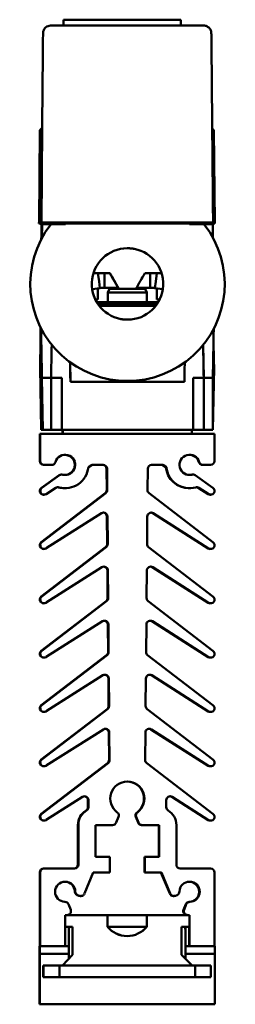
# Model space of a CAD drawing. Header units: millimetres. Extents: x 50 to 433, y -23 to 202.
# Tile 6 of 12: x 187 to 207, y 99 to 194. Entities that reach past the tile are written whole.
import ezdxf

# ---------------------------------------------------------------- set-up
doc = ezdxf.new("R2010")
doc.units = ezdxf.units.MM
doc.layers.add('Arêtes visibles(ISO)', color=7, linetype='Continuous', lineweight=50)

msp = doc.modelspace()

# ---------------------------------------------------------------- linework, layer by layer
at = {"layer": 'Arêtes visibles(ISO)'}
for p, q in [((190.818, 194.238), (190.814, 194.238)), ((190.814, 193.676), (190.814, 194.238)), ((202.143, 194.238), (190.818, 194.238)), ((190.818, 194.238), (190.818, 193.676)), ((202.143, 194.238), (202.143, 193.676)), ((188.77, 183.777), (188.543, 183.551)), ((188.547, 183.551), (188.774, 183.777)), ((188.774, 183.777), (188.694, 174.626)), ((188.77, 183.777), (188.774, 183.777)), ((205.34, 183.551), (205.173, 183.717)), ((188.465, 174.626), (188.543, 183.551)), ((188.469, 174.626), (188.547, 183.551)), ((188.543, 183.551), (188.547, 183.551)), ((205.418, 174.626), (205.34, 183.551)), ((188.469, 174.626), (188.464, 174.626)), ((188.464, 174.551), (188.464, 174.626)), ((188.464, 174.551), (188.469, 174.551)), ((188.694, 174.626), (188.469, 174.626)), ((188.469, 174.551), (188.469, 174.626)), ((188.469, 174.551), (188.694, 174.551)), ((188.753, 174.626), (188.694, 174.626)), ((188.694, 174.551), (188.694, 174.626)), ((188.753, 174.551), (188.694, 174.551)), ((188.764, 174.476), (188.714, 174.476)), ((189.456, 174.476), (188.764, 174.476)), ((189.561, 174.405), (189.345, 174.551)), ((189.645, 174.451), (189.496, 174.551)), ((189.624, 174.462), (189.594, 174.448)), ((189.664, 174.476), (189.664, 174.551)), ((203.755, 174.626), (190.255, 174.626)), ((203.755, 174.551), (190.255, 174.551)), ((204.344, 174.476), (204.344, 174.551)), ((204.511, 174.551), (204.363, 174.451)), ((204.407, 174.448), (204.383, 174.462)), ((204.645, 174.551), (204.437, 174.41)), ((205.214, 174.476), (204.534, 174.476)), ((205.419, 174.626), (205.253, 174.626)), ((205.253, 174.551), (205.253, 174.626)), ((205.419, 174.551), (205.253, 174.551)), ((205.419, 174.551), (205.419, 174.626)), ((193.845, 169.742), (193.706, 169.725)), ((194.253, 168.953), (194.155, 169.742)), ((195.303, 169.742), (194.26, 169.742)), ((194.785, 169.742), (194.785, 168.986)), ((195.302, 169.742), (196.168, 168.242)), ((199.721, 169.742), (198.678, 169.742)), ((199.193, 168.986), (199.193, 169.742)), ((199.823, 169.742), (199.725, 168.953)), ((200.296, 169.722), (200.133, 169.742)), ((194.334, 168.303), (194.253, 168.953)), ((194.785, 168.986), (194.785, 168.326)), ((199.193, 168.326), (199.193, 168.986)), ((199.725, 168.953), (199.644, 168.303)), ((194.334, 168.303), (193.586, 168.21)), ((194.127, 167.201), (194.146, 168.279)), ((196.12, 168.326), (194.785, 168.326)), ((195.273, 168.244), (195.11, 167.876)), ((195.11, 167.876), (198.86, 167.876)), ((195.11, 167.876), (195.11, 166.926)), ((195.273, 168.326), (195.273, 168.244)), ((195.273, 168.244), (196.167, 168.244)), ((196.168, 168.242), (196.169, 168.242)), ((196.169, 168.242), (197.812, 168.242)), ((197.812, 168.244), (198.698, 168.244)), ((199.193, 168.326), (197.86, 168.326)), ((198.698, 168.326), (198.698, 168.244)), ((198.698, 168.244), (198.86, 167.876)), ((198.86, 167.876), (198.86, 166.926)), ((199.637, 168.303), (200.415, 168.206)), ((200.415, 168.207), (199.644, 168.303)), ((199.817, 168.28), (199.836, 167.201)), ((199.817, 168.28), (199.836, 167.201)), ((193.894, 167.201), (194.127, 167.201)), ((194.043, 166.926), (199.959, 166.926)), ((199.738, 166.601), (194.264, 166.601)), ((199.537, 166.826), (194.441, 166.826)), ((199.836, 167.201), (199.836, 167.201)), ((199.836, 167.201), (200.108, 167.201)), ((188.586, 161.034), (188.647, 164.446)), ((188.617, 164.506), (188.632, 163.594)), ((188.661, 164.418), (188.72, 161.16)), ((188.632, 161.034), (188.676, 163.607)), ((204.349, 159.626), (204.293, 162.809)), ((205.342, 161.034), (205.299, 163.459)), ((191.493, 159.231), (191.46, 161.139)), ((188.578, 160.601), (188.577, 160.601)), ((188.577, 160.601), (188.682, 154.601)), ((188.625, 160.601), (188.578, 160.601)), ((188.626, 160.601), (188.625, 160.601)), ((188.731, 160.601), (188.626, 160.601)), ((188.731, 154.601), (188.626, 160.601)), ((188.728, 160.751), (188.727, 160.751)), ((188.728, 160.751), (188.748, 159.626)), ((205.351, 160.601), (205.246, 154.601)), ((205.351, 160.601), (205.248, 160.601)), ((188.748, 159.626), (188.748, 159.634)), ((188.748, 159.626), (188.748, 159.626)), ((188.835, 154.601), (188.748, 159.626)), ((188.749, 159.626), (188.837, 154.601)), ((188.749, 159.626), (189.63, 159.626)), ((189.63, 159.626), (189.63, 154.601)), ((189.63, 159.626), (190.655, 159.626)), ((190.655, 159.626), (190.655, 154.601)), ((202.486, 159.231), (191.493, 159.231)), ((195.294, 159.483), (195.286, 159.484)), ((196.993, 159.326), (197.001, 159.326)), ((203.324, 154.751), (203.324, 159.626)), ((203.324, 159.626), (204.349, 159.626)), ((203.324, 159.626), (203.324, 154.601)), ((204.349, 159.626), (204.349, 154.601)), ((204.349, 159.626), (204.349, 154.601)), ((204.349, 159.626), (204.349, 159.626)), ((204.349, 159.626), (205.23, 159.626)), ((205.23, 159.626), (205.23, 154.601)), ((188.54, 154.217), (188.588, 154.217)), ((188.54, 154.217), (188.54, 151.592)), ((188.588, 154.217), (205.388, 154.217)), ((188.588, 151.592), (188.588, 154.217)), ((188.682, 154.601), (188.731, 154.601)), ((188.835, 154.601), (188.731, 154.601)), ((188.837, 154.601), (188.835, 154.601)), ((189.63, 154.601), (188.837, 154.601)), ((190.655, 154.601), (189.63, 154.601)), ((190.655, 154.747), (190.658, 154.601)), ((190.655, 154.716), (190.657, 154.601)), ((190.655, 154.601), (190.657, 154.601)), ((190.657, 154.601), (190.658, 154.601)), ((190.658, 154.601), (203.321, 154.601)), ((190.753, 154.217), (190.685, 154.601)), ((190.733, 154.601), (190.801, 154.217)), ((190.801, 154.217), (203.176, 154.217)), ((203.176, 154.217), (203.243, 154.601)), ((203.324, 154.751), (203.321, 154.601)), ((203.321, 154.601), (203.323, 154.601)), ((203.323, 154.72), (203.323, 154.601)), ((203.324, 154.601), (203.323, 154.601)), ((204.349, 154.601), (203.324, 154.601)), ((204.349, 154.601), (204.349, 154.601)), ((205.23, 154.601), (204.349, 154.601)), ((205.246, 154.601), (205.23, 154.601)), ((205.388, 154.217), (205.388, 151.592)), ((188.915, 151.217), (188.963, 151.217)), ((189.691, 151.217), (188.963, 151.217)), ((193.578, 151.217), (193.227, 150.993)), ((194.65, 151.217), (193.578, 151.217)), ((194.977, 150.845), (194.995, 148.778)), ((195.043, 148.778), (195.025, 150.845)), ((198.952, 150.845), (198.934, 148.778)), ((200.398, 151.217), (199.327, 151.217)), ((200.35, 151.217), (200.701, 150.993)), ((200.749, 150.993), (200.398, 151.217)), ((200.701, 150.993), (200.749, 150.993)), ((204.237, 151.217), (204.285, 151.217)), ((205.013, 151.217), (204.285, 151.217)), ((190.404, 150.211), (188.693, 148.995)), ((188.741, 148.995), (190.453, 150.211)), ((190.621, 150.28), (190.67, 150.28)), ((203.259, 150.28), (203.307, 150.28)), ((203.524, 150.211), (205.236, 148.995)), ((194.848, 148.477), (188.683, 143.747)), ((188.732, 143.747), (194.896, 148.477)), ((189.146, 148.394), (190.099, 149)), ((190.94, 148.967), (190.988, 148.967)), ((199.08, 148.477), (205.245, 143.747)), ((202.94, 148.967), (202.988, 148.967)), ((204.782, 148.394), (203.83, 149)), ((204.83, 148.394), (203.878, 149)), ((188.951, 148.337), (188.903, 148.337)), ((205.025, 148.337), (204.977, 148.337)), ((194.489, 146.547), (189.165, 143.155)), ((204.777, 143.147), (199.44, 146.547)), ((204.825, 143.147), (199.488, 146.547)), ((195.017, 146.234), (195.04, 143.563)), ((195.088, 143.563), (195.065, 146.234)), ((198.911, 146.234), (198.888, 143.563)), ((194.893, 143.262), (188.683, 138.497)), ((188.732, 138.497), (194.942, 143.262)), ((188.955, 143.09), (188.907, 143.09)), ((189.152, 143.147), (189.165, 143.155)), ((199.035, 143.262), (205.245, 138.497)), ((205.022, 143.09), (204.973, 143.09)), ((194.534, 141.326), (189.165, 137.905)), ((195.062, 141.013), (195.086, 138.348)), ((195.134, 138.348), (195.111, 141.013)), ((198.866, 141.013), (198.843, 138.348)), ((204.777, 137.897), (199.394, 141.326)), ((204.825, 137.897), (199.442, 141.326)), ((194.939, 138.047), (188.683, 133.247)), ((188.732, 133.247), (194.987, 138.047)), ((198.989, 138.047), (205.245, 133.247)), ((188.955, 137.84), (188.907, 137.84)), ((189.152, 137.897), (189.165, 137.905)), ((205.022, 137.84), (204.973, 137.84)), ((194.58, 136.105), (189.165, 132.655)), ((204.777, 132.647), (199.349, 136.105)), ((204.825, 132.647), (199.397, 136.105)), ((195.108, 135.792), (195.131, 133.133)), ((195.179, 133.133), (195.156, 135.792)), ((198.82, 135.792), (198.797, 133.133)), ((194.985, 132.832), (188.683, 127.997)), ((188.732, 127.997), (195.033, 132.832)), ((188.955, 132.59), (188.907, 132.59)), ((189.152, 132.647), (189.165, 132.655)), ((198.944, 132.832), (205.245, 127.997)), ((205.022, 132.59), (204.973, 132.59)), ((194.625, 130.884), (189.165, 127.405)), ((195.154, 130.571), (195.177, 127.918)), ((195.225, 127.918), (195.202, 130.571)), ((198.775, 130.571), (198.752, 127.918)), ((204.777, 127.397), (199.303, 130.884)), ((204.825, 127.397), (199.351, 130.884)), ((195.03, 127.617), (188.683, 122.747)), ((188.732, 122.747), (195.078, 127.617)), ((198.898, 127.617), (205.245, 122.747)), ((188.955, 127.34), (188.907, 127.34)), ((189.152, 127.397), (189.165, 127.405)), ((205.022, 127.34), (204.973, 127.34)), ((194.671, 125.663), (189.165, 122.155)), ((204.777, 122.147), (199.257, 125.663)), ((204.825, 122.147), (199.306, 125.663)), ((195.199, 125.35), (195.222, 122.703)), ((195.271, 122.703), (195.247, 125.35)), ((198.729, 125.35), (198.706, 122.703)), ((195.076, 122.402), (188.683, 117.497)), ((188.732, 117.497), (195.124, 122.402)), ((188.955, 122.09), (188.907, 122.09)), ((189.152, 122.147), (189.165, 122.155)), ((198.853, 122.402), (205.245, 117.497)), ((205.022, 122.09), (204.973, 122.09)), ((192.662, 119.133), (189.165, 116.905)), ((204.777, 116.897), (201.267, 119.133)), ((204.825, 116.897), (201.315, 119.133)), ((193.19, 118.817), (193.19, 118.149)), ((193.238, 118.149), (193.238, 118.817)), ((200.738, 118.817), (200.738, 118.149)), ((196.135, 117.193), (195.909, 116.649)), ((197.794, 117.193), (198.019, 116.649)), ((198.067, 116.649), (197.842, 117.193)), ((188.955, 116.84), (188.907, 116.84)), ((189.152, 116.897), (189.165, 116.905)), ((192.215, 116.417), (192.215, 112.592)), ((192.263, 112.592), (192.263, 116.417)), ((193.913, 116.417), (193.913, 113.342)), ((195.563, 116.417), (193.913, 116.417)), ((198.365, 116.417), (198.414, 116.417)), ((200.063, 116.417), (198.414, 116.417)), ((200.015, 116.417), (200.015, 113.342)), ((200.063, 113.342), (200.063, 116.417)), ((201.713, 116.417), (201.713, 112.592)), ((205.022, 116.84), (204.973, 116.84)), ((193.913, 113.342), (195.301, 113.342)), ((195.301, 113.342), (195.301, 111.842)), ((198.628, 113.342), (198.628, 111.842)), ((198.628, 113.342), (198.676, 113.342)), ((198.676, 113.342), (200.063, 113.342)), ((198.676, 111.842), (198.676, 113.342)), ((188.54, 111.842), (188.54, 104.717)), ((188.588, 104.717), (188.588, 111.842)), ((188.915, 112.217), (188.963, 112.217)), ((188.963, 112.217), (191.888, 112.217)), ((193.704, 111.842), (192.851, 109.784)), ((195.301, 111.842), (193.704, 111.842)), ((198.628, 111.842), (198.676, 111.842)), ((200.273, 111.842), (198.676, 111.842)), ((200.224, 111.842), (201.077, 109.784)), ((201.125, 109.784), (200.273, 111.842)), ((202.088, 112.217), (205.013, 112.217)), ((205.388, 111.842), (205.388, 104.717)), ((192.146, 109.65), (192.313, 109.581)), ((192.361, 109.581), (192.194, 109.65)), ((192.457, 109.552), (192.505, 109.552)), ((201.423, 109.552), (201.472, 109.552)), ((201.782, 109.65), (201.615, 109.581)), ((191.306, 108.761), (191.523, 108.236)), ((202.623, 108.761), (202.405, 108.236)), ((202.453, 108.236), (202.671, 108.761)), ((191.177, 107.717), (190.988, 107.717)), ((190.988, 107.717), (190.988, 104.717)), ((195.071, 107.717), (191.177, 107.717)), ((195.071, 107.717), (198.852, 107.717)), ((195.071, 106.592), (195.071, 107.717)), ((202.799, 107.717), (198.852, 107.717)), ((198.852, 107.717), (198.852, 106.592)), ((202.799, 107.717), (202.8, 107.717)), ((202.988, 107.717), (202.8, 107.717)), ((202.987, 106.592), (202.987, 107.717)), ((202.988, 107.717), (202.988, 104.717)), ((191.712, 106.592), (190.988, 106.592)), ((191.711, 106.585), (191.711, 103.859)), ((191.712, 106.592), (191.712, 106.585)), ((191.712, 103.859), (191.712, 106.585)), ((198.851, 106.592), (195.071, 106.592)), ((195.071, 106.585), (195.071, 106.592)), ((195.078, 106.585), (195.078, 106.592)), ((198.852, 106.592), (198.851, 106.592)), ((198.851, 106.585), (198.851, 106.592)), ((198.852, 106.585), (198.851, 106.585)), ((198.852, 106.592), (198.852, 106.585)), ((202.987, 106.592), (202.212, 106.592)), ((202.212, 106.585), (202.212, 106.592)), ((202.212, 106.585), (202.212, 103.859)), ((202.94, 106.592), (202.94, 104.717)), ((191.331, 104.717), (191.331, 106.225)), ((191.336, 106.225), (191.336, 103.476)), ((202.586, 103.493), (202.586, 106.225)), ((202.597, 104.717), (202.597, 106.225)), ((188.516, 103.967), (188.516, 104.717)), ((188.516, 104.717), (188.518, 104.717)), ((188.535, 104.717), (188.518, 104.717)), ((188.535, 104.717), (188.537, 104.717)), ((188.575, 104.717), (188.537, 104.717)), ((188.537, 104.717), (188.537, 103.967)), ((188.575, 104.717), (188.588, 104.717)), ((190.988, 104.717), (188.588, 104.717)), ((191.331, 104.717), (190.988, 104.717)), ((191.331, 103.967), (191.331, 104.717)), ((202.975, 104.717), (202.586, 104.717)), ((202.975, 104.717), (202.988, 104.717)), ((205.388, 104.717), (202.988, 104.717)), ((205.412, 104.717), (205.388, 104.717)), ((205.412, 103.967), (205.412, 104.717)), ((188.518, 103.967), (188.516, 103.967)), ((188.537, 103.967), (188.535, 103.967)), ((188.537, 103.967), (191.331, 103.967)), ((191.711, 103.859), (190.722, 102.85)), ((190.723, 102.85), (191.712, 103.859)), ((191.331, 103.471), (191.33, 103.853)), ((191.711, 103.859), (191.712, 103.859)), ((202.212, 103.859), (203.242, 102.85)), ((202.586, 103.967), (205.412, 103.967)), ((188.519, 100.442), (188.519, 103.367)), ((188.519, 103.367), (188.519, 100.442)), ((188.534, 100.442), (188.534, 103.367)), ((188.535, 103.367), (188.535, 100.442)), ((188.914, 102.842), (188.854, 102.842)), ((188.854, 101.717), (188.854, 102.842)), ((190.447, 102.842), (188.914, 102.842)), ((188.914, 101.717), (188.914, 102.842)), ((203.541, 102.842), (190.447, 102.842)), ((190.447, 101.717), (190.447, 102.842)), ((190.722, 102.85), (190.723, 102.85)), ((190.723, 102.85), (190.723, 102.85)), ((205.04, 102.842), (203.541, 102.842)), ((203.541, 101.717), (203.541, 102.842)), ((205.04, 101.717), (205.04, 102.842)), ((205.41, 100.442), (205.41, 103.367)), ((188.854, 101.717), (188.914, 101.717)), ((188.914, 101.717), (190.447, 101.717)), ((190.447, 101.717), (203.541, 101.717)), ((191.335, 101.712), (191.332, 101.712)), ((192.46, 101.712), (191.335, 101.712)), ((203.541, 101.717), (205.04, 101.717)), ((188.52, 99.842), (188.534, 99.842)), ((188.534, 99.092), (188.52, 99.092)), ((188.534, 99.092), (205.409, 99.092))]:
    msp.add_line(p, q, dxfattribs=at)
for centre, radius, start, end in [((190.67, 149.905), 0.375, 76.34889, 125.38347), ((188.951, 148.7), 0.363, 125.38347, 302.5), ((194.668, 148.775), 0.375, 307.49999, 0.49999), ((203.676, 148.684), 0.375, 57.5, 105.19868), ((205.025, 148.7), 0.363, 237.5, 54.61653), ((199.286, 146.231), 0.375, 57.50001, 179.50001), ((188.955, 143.456), 0.367, 127.49999, 302.5), ((205.022, 143.456), 0.367, 237.50001, 52.50001), ((194.713, 143.56), 0.375, 307.49999, 0.49999), ((199.241, 141.01), 0.375, 57.50001, 179.50002), ((188.955, 138.206), 0.367, 127.49999, 302.5), ((194.759, 138.345), 0.375, 307.49999, 0.49998), ((205.022, 138.206), 0.367, 237.50001, 52.50001), ((199.195, 135.789), 0.375, 57.50001, 179.50001), ((188.955, 132.956), 0.367, 127.49999, 302.5), ((205.022, 132.956), 0.367, 237.50001, 52.50001), ((194.805, 133.13), 0.375, 307.49999, 0.49999), ((199.15, 130.568), 0.375, 57.50001, 179.50002), ((188.955, 127.706), 0.367, 127.49999, 302.5), ((194.85, 127.914), 0.375, 307.49999, 0.49999), ((205.022, 127.706), 0.367, 237.50001, 52.50001), ((199.104, 125.347), 0.375, 57.50001, 179.50002), ((188.955, 122.456), 0.367, 127.49999, 302.5), ((205.022, 122.456), 0.367, 237.50001, 52.50001), ((194.896, 122.699), 0.375, 307.49999, 0.49998), ((201.113, 118.817), 0.375, 57.50001, 180.00001), ((192.863, 118.149), 0.375, 301.23292, 359.99999), ((188.955, 117.206), 0.367, 127.49999, 302.5), ((195.788, 117.336), 0.375, 337.50001, 53.65881), ((198.14, 117.336), 0.375, 126.34119, 202.49999), ((198.188, 117.336), 0.375, 126.34121, 202.50001), ((205.022, 117.206), 0.367, 237.50001, 52.50001), ((195.563, 116.792), 0.375, 269.99999, 337.49999), ((198.365, 116.792), 0.375, 202.50001, 270.00001), ((192.338, 109.996), 0.375, 181.23827, 247.50001), ((192.457, 109.927), 0.375, 247.50001, 270), ((192.505, 109.927), 0.375, 247.49999, 337.5), ((201.423, 109.927), 0.375, 202.5, 270.00001), ((201.472, 109.927), 0.375, 202.49999, 292.49999), ((203.017, 108.617), 0.375, 91.23825, 157.49999), ((191.177, 108.092), 0.375, 270.00001, 22.50001), ((202.752, 108.092), 0.375, 157.49999, 269.99999)]:
    msp.add_arc(centre, radius, start, end, dxfattribs=at)
for centre, major_axis, ratio, start_param, end_param in [((197.001, 168.701), (-9.335, 0.861), 0.999962, 5.71522, 10.176739), ((188.581, 166.368), (0.233, 13.328), 0.000804, 0.945965, 1.046887), ((188.694, 173.951), (0.005, -0.6), 0.000805, 3.141586, 4.102243), ((188.768, 166.443), (0.12, -13.703), 0.000805, 4.102243, 4.165523), ((188.701, 173.726), (0.013, 0.75), 0.000804, 0.000014, 0.945965), ((188.614, 166.368), (0.233, 13.328), 0.000804, 5.24505, 5.337248), ((188.751, 173.726), (0.013, 0.75), 0.000804, 5.337248, 6.283199), ((197.004, 168.735), (-9.279, 0.856), 0.999962, 5.711422, 5.714818), ((197.004, 168.735), (-9.279, 0.856), 0.999962, 3.893953, 3.897349), ((205.184, 173.951), (-0.005, -0.6), 0.000805, 3.1416, 3.64696), ((205.227, 173.726), (-0.013, 0.75), 0.000804, 5.33722, 6.283171), ((205.347, 166.368), (-0.233, 13.328), 0.000804, 5.248696, 5.33722), ((188.692, 174.056), (0.008, -0.937), 0.000805, 0.978059, 1.02393), ((197.001, 168.701), (-3.435, 0.317), 0.999962, 1.663652, 7.761126), ((197.342, 166.226), (11.331, -19.626), 0.000348, 4.532055, 4.609275), ((196.657, 166.226), (11.331, 19.626), 0.000348, 1.390864, 1.468085), ((188.581, 166.833), (0.233, -13.328), 0.000804, 4.887005, 4.968345), ((188.614, 166.833), (0.233, -13.328), 0.000804, 0.999396, 1.387745), ((205.347, 166.833), (-0.233, -13.328), 0.000804, 0.999424, 1.384796), ((189.747, 166.833), (-0.233, -13.328), 0.000804, 0.999424, 1.266155), ((204.214, 166.833), (0.233, -13.328), 0.000804, 0.999396, 1.264196), ((188.591, 161.351), (-0.013, -0.75), 0.000804, 0.000014, 1.134478), ((188.638, 161.351), (-0.013, -0.75), 0.000804, 5.148735, 6.283199), ((188.714, 161.501), (0.013, -0.75), 0.000804, 5.183614, 6.283171), ((191.352, 166.833), (0.233, -13.328), 0.000804, 0.963803, 1.129281), ((202.61, 166.833), (-0.233, -13.328), 0.000804, 0.963831, 1.128003), ((205.337, 161.351), (0.013, -0.75), 0.000804, 5.148707, 6.283171), ((196.993, 168.613), (-9.248, 0.853), 0.999962, 1.4788, 1.662792), ((190.988, 151.217), (-0.23, -0.947), 1, 0, 4.669166), ((202.988, 151.217), (-0.271, 0.937), 1, 4.712389, 9.381555), ((188.915, 151.592), (0, -0.375), 1, 4.712389, 6.283185), ((188.963, 151.592), (0, -0.375), 1, 4.712389, 6.283185), ((189.691, 151.592), (-0.104, -0.36), 1, 0.28148, 1.570796), ((190.94, 151.217), (0.024, 0.975), 1, 3.191111, 6.283185), ((202.94, 151.217), (0.024, 0.975), 1, 5.018628, 6.283185), ((204.237, 151.592), (0.104, -0.36), 1, 4.712389, 6.001705), ((204.285, 151.592), (0, -0.375), 1, 4.993869, 6.283185), ((205.013, 151.592), (0, -0.375), 1, 0, 1.570796), ((190.988, 151.217), (0, -2.25), 1, 6.017918, 7.754337), ((194.602, 150.842), (0, 0.375), 1, 4.721116, 6.283185), ((194.65, 150.842), (-0.003, 0.375), 1, 4.712389, 6.274459), ((199.327, 150.842), (0, 0.375), 1, 0, 1.56207), ((202.94, 151.217), (0, -2.25), 1, 4.812033, 6.283185), ((202.988, 151.217), (0, -2.25), 1, 4.812033, 6.548452), ((190.621, 149.905), (0, 0.375), 1, 0, 0.617558), ((202.94, 151.217), (0.23, -0.947), 1, 6.069688, 6.283185), ((203.259, 149.905), (0, 0.375), 1, 0, 0.238257), ((203.307, 149.905), (-0.089, 0.364), 1, 5.42737, 6.283185), ((188.903, 148.7), (0, -0.363), 1, 3.759151, 6.283185), ((190.3, 148.684), (0.098, 0.362), 1, 0, 0.832499), ((190.252, 148.684), (0.024, 0.374), 1, 6.08233, 6.283185), ((190.94, 151.217), (0, -2.25), 1, 6.017918, 6.283185), ((194.62, 148.775), (0.003, -0.375), 1, 0.645772, 1.570796), ((199.309, 148.775), (-0.003, -0.375), 1, 4.712389, 5.637414), ((203.628, 148.684), (0.024, 0.374), 1, 5.780365, 6.283185), ((204.977, 148.7), (0, -0.363), 1, 5.715953, 6.283185), ((194.69, 146.231), (-0.003, 0.375), 1, 4.712389, 6.841691), ((194.642, 146.231), (0.024, 0.374), 1, 4.785528, 6.283185), ((199.238, 146.231), (0.024, 0.374), 1, 5.780365, 6.283185), ((188.907, 143.456), (0, -0.367), 1, 3.796091, 6.283185), ((194.665, 143.56), (0.003, -0.375), 1, 0.645772, 1.570796), ((199.263, 143.56), (-0.003, -0.375), 1, 4.712389, 5.637413), ((204.973, 143.456), (0, -0.367), 1, 5.715953, 6.283185), ((194.736, 141.01), (-0.003, 0.375), 1, 4.712389, 6.841691), ((194.687, 141.01), (0.024, 0.374), 1, 4.785528, 6.283185), ((199.193, 141.01), (0.024, 0.374), 1, 5.780365, 6.283185), ((188.907, 138.206), (0, -0.367), 1, 3.796091, 6.283185), ((194.711, 138.345), (0.003, -0.375), 1, 0.645772, 1.570796), ((199.218, 138.345), (-0.003, -0.375), 1, 4.712389, 5.637413), ((204.973, 138.206), (0, -0.367), 1, 5.715953, 6.283185), ((194.781, 135.789), (-0.003, 0.375), 1, 4.712389, 6.841691), ((194.733, 135.789), (0.024, 0.374), 1, 4.785528, 6.283185), ((199.147, 135.789), (0.024, 0.374), 1, 5.780365, 6.283185), ((188.907, 132.956), (0, -0.367), 1, 3.796091, 6.283185), ((194.756, 133.13), (0.003, -0.375), 1, 0.645772, 1.570796), ((199.172, 133.13), (-0.003, -0.375), 1, 4.712389, 5.637414), ((204.973, 132.956), (0, -0.367), 1, 5.715953, 6.283185), ((194.827, 130.568), (-0.003, 0.375), 1, 4.712389, 6.841691), ((194.779, 130.568), (0.024, 0.374), 1, 4.785528, 6.283185), ((199.101, 130.568), (0.024, 0.374), 1, 5.780365, 6.283185), ((188.907, 127.706), (0, -0.367), 1, 3.796091, 6.283185), ((194.802, 127.914), (0.003, -0.375), 1, 0.645772, 1.570796), ((199.127, 127.914), (-0.003, -0.375), 1, 4.712389, 5.637413), ((204.973, 127.706), (0, -0.367), 1, 5.715953, 6.283185), ((194.872, 125.347), (-0.003, 0.375), 1, 4.712389, 6.841691), ((194.824, 125.347), (0.024, 0.374), 1, 4.785528, 6.283185), ((199.056, 125.347), (0.024, 0.374), 1, 5.780365, 6.283185), ((188.907, 122.456), (0, -0.367), 1, 3.796091, 6.283185), ((194.847, 122.699), (0.003, -0.375), 1, 0.645772, 1.570796), ((199.081, 122.699), (-0.003, -0.375), 1, 4.712389, 5.637413), ((204.973, 122.456), (0, -0.367), 1, 5.715953, 6.283185), ((196.988, 118.967), (0.978, -1.329), 1, 0, 5.014638), ((196.94, 118.967), (0.024, 1.65), 1, 3.790496, 6.283185), ((192.863, 118.817), (0, 0.375), 1, 4.712389, 6.850417), ((192.815, 118.817), (0.024, 0.374), 1, 4.776801, 6.283185), ((201.065, 118.817), (0.024, 0.374), 1, 5.780365, 6.283185), ((192.815, 118.149), (0, -0.375), 1, 0.545117, 1.570796), ((201.113, 118.149), (0, -0.375), 1, 4.712389, 5.738068), ((188.907, 117.206), (0, -0.367), 1, 3.796091, 6.283185), ((193.865, 116.417), (-0.856, 1.411), 1, 0, 1.025679), ((193.913, 116.417), (0, 1.65), 1, 0.545117, 1.570796), ((200.063, 116.417), (0.856, 1.411), 1, 5.257506, 6.283185), ((198.414, 116.792), (0, -0.375), 1, 5.105088, 6.283185), ((204.973, 117.206), (0, -0.367), 1, 5.715953, 6.283185), ((191.84, 112.592), (0, -0.375), 1, 0, 1.570796), ((191.888, 112.592), (0, -0.375), 1, 0, 1.570796), ((202.088, 112.592), (0, -0.375), 1, 4.712389, 6.283185), ((188.915, 111.842), (0, 0.375), 1, 0, 1.570796), ((188.963, 111.842), (0, 0.375), 1, 0, 1.570796), ((205.013, 111.842), (0, 0.375), 1, 4.712389, 6.283185), ((190.988, 109.967), (-0.021, 0.975), 1, 4.712389, 9.381555), ((190.94, 109.967), (0.024, 0.975), 1, 4.75876, 6.283185), ((202.988, 109.967), (0.021, -0.975), 1, 0, 4.669166), ((202.94, 109.967), (0.024, 0.975), 1, 3.187964, 6.283185), ((192.29, 109.996), (0.008, -0.375), 1, 4.712389, 5.868875), ((201.639, 109.996), (-0.008, -0.375), 1, 0.414311, 1.570796), ((190.959, 108.617), (0.008, 0.375), 1, 5.1267, 6.283185), ((202.969, 108.617), (-0.008, 0.375), 1, 0, 1.156486), ((202.8, 108.092), (0, -0.375), 1, 4.31969, 6.283185), ((192.824, 106.225), (0, -1.492), 1, 4.463599, 4.712389), ((192.828, 106.225), (0, 1.492), 1, 1.322007, 1.570796), ((191.711, 106.585), (0, 0.0075), 0.000805, 4.712389, 6.283188), ((196.962, 108.124), (0, -2.438), 1, 5.395812, 7.170558), ((196.968, 108.124), (-0.004, -2.437), 1, 5.397276, 6.283185), ((196.961, 108.124), (0, -2.437), 1, 0, 0.887187), ((201.093, 106.225), (0, -1.493), 1, 1.570796, 1.819586), ((201.105, 106.225), (0, -1.492), 1, 1.570796, 1.819586), ((188.518, 103.367), (0, 1.35), 0.000805, 4.712389, 6.283186), ((188.535, 103.367), (0, 1.35), 0.000805, 0, 1.570796), ((188.518, 103.367), (0, 0.6), 0.000805, 4.712389, 6.283186), ((188.535, 103.367), (0, 0.6), 0.000805, 0.000001, 1.570797), ((191.332, 99.634), (0, 4.875), 0.000805, 0.475792, 0.524592), ((205.41, 103.367), (0, 0.6), 0.000805, 0, 1.570796), ((191.332, 102.837), (0, -1.125), 0.000805, 6.187933, 6.283195), ((191.335, 102.837), (0, -1.125), 0.000805, 0, 0.095262), ((192.46, 102.837), (0, -1.125), 0.000805, 0.00001, 0.095272), ((188.52, 100.442), (0, -0.6), 0.000805, 4.712389, 6.283186), ((188.52, 100.442), (0, -1.35), 0.000805, 4.712389, 6.283186), ((188.534, 100.442), (0, -0.6), 0.000805, 0.000001, 1.570797), ((188.534, 100.442), (0, -1.35), 0.000805, 0, 1.570796), ((205.409, 100.442), (0, -1.35), 0.000805, 0.000001, 1.570797)]:
    msp.add_ellipse(centre, major_axis=major_axis, ratio=ratio, start_param=start_param, end_param=end_param, dxfattribs=at)
for points, knots in [([(188.839, 191.601), (188.842, 191.806), (188.846, 192.195), (188.851, 192.62), (188.853, 192.727), (188.854, 192.867), (188.855, 192.906), (188.856, 192.94), (188.856, 192.945), (188.857, 192.96), (188.857, 192.965), (188.858, 192.977), (188.858, 192.981), (188.859, 192.989), (188.859, 192.994), (188.86, 193.005), (188.861, 193.012), (188.863, 193.032), (188.866, 193.047), (188.874, 193.092), (188.882, 193.122), (188.91, 193.212), (188.937, 193.27), (189.011, 193.389), (189.064, 193.45), (189.186, 193.552), (189.257, 193.595), (189.409, 193.654), (189.49, 193.671), (189.583, 193.675), (189.594, 193.676), (189.606, 193.676)], [0, 0, 0, 0, 0.500399, 0.500399, 0.696469, 0.696469, 0.843582, 0.843582, 0.871144, 0.871144, 0.88071, 0.88071, 0.883838, 0.883838, 0.886977, 0.886977, 0.890117, 0.890117, 0.896435, 0.896435, 0.908998, 0.908998, 0.934159, 0.934159, 0.965308, 0.965308, 0.997811, 0.997811, 1.030313, 1.030313, 1.034916, 1.034916, 1.034916, 1.034916]), ([(189.611, 193.676), (189.609, 193.676), (189.608, 193.676), (189.606, 193.676), (189.606, 193.676), (189.606, 193.676)], [4.35, 4.35, 4.35, 4.35, 5.1921709, 5.1921709, 5.1929686, 5.1929686, 5.1929686, 5.1929686]), ([(191.057, 193.676), (190.729, 193.676), (189.658, 193.676), (189.652, 193.676), (189.648, 193.676), (189.642, 193.676), (189.64, 193.676), (189.636, 193.676), (189.634, 193.676), (189.63, 193.676), (189.627, 193.676), (189.621, 193.676), (189.618, 193.676), (189.614, 193.676), (189.612, 193.676), (189.611, 193.676)], [-4.330181, -4.330181, -4.330181, -4.330181, -2.949646, -2.949646, -1.226563, -1.226563, -0.039099, -0.039099, 0.703066, 0.703066, 2.187396, 2.187396, 3.689783, 3.689783, 4.35, 4.35, 4.35, 4.35]), ([(202.948, 193.676), (202.899, 193.676), (202.85, 193.676), (202.699, 193.676), (202.596, 193.676), (202.289, 193.676), (202.085, 193.676), (201.555, 193.676), (201.23, 193.676), (200.58, 193.676), (200.254, 193.676), (199.604, 193.676), (199.279, 193.676), (198.629, 193.676), (198.304, 193.676), (197.653, 193.676), (197.328, 193.676), (197.003, 193.676), (197.003, 193.676), (196.678, 193.676), (196.353, 193.676), (195.702, 193.676), (195.377, 193.676), (194.727, 193.676), (194.402, 193.676), (193.752, 193.676), (193.426, 193.676), (192.734, 193.676), (192.367, 193.676), (191.816, 193.676), (191.633, 193.676), (191.357, 193.676), (191.265, 193.676), (191.135, 193.676), (191.096, 193.676), (191.057, 193.676)], [-3.912513, -3.912513, -3.912513, -3.912513, -3.892886, -3.892886, -3.85195, -3.85195, -3.770077, -3.770077, -3.640018, -3.640018, -3.50996, -3.50996, -3.379901, -3.379901, -3.249842, -3.249842, -3.119783, -3.119783, -3.119783, -3.119783, -2.989724, -2.989724, -2.859665, -2.859665, -2.729606, -2.729606, -2.599548, -2.599548, -2.452645, -2.452645, -2.379194, -2.379194, -2.342469, -2.342469, -2.327053, -2.327053, -2.327053, -2.327053]), ([(204.334, 193.676), (204.363, 193.676), (204.392, 193.674), (204.449, 193.667), (204.477, 193.662), (204.557, 193.644), (204.609, 193.625), (204.706, 193.579), (204.751, 193.551), (204.835, 193.487), (204.873, 193.45), (204.941, 193.369), (204.971, 193.325), (205.021, 193.232), (205.041, 193.182), (205.062, 193.108), (205.068, 193.082), (205.074, 193.049), (205.076, 193.039), (205.078, 193.021), (205.079, 193.013), (205.081, 193), (205.081, 192.995), (205.083, 192.978), (205.083, 192.972), (205.084, 192.959), (205.084, 192.955), (205.086, 192.909), (205.086, 192.884), (205.088, 192.758), (205.089, 192.658), (205.096, 192.205), (205.101, 191.735), (205.104, 191.556)], [0, 0, 0, 0, 0.011513, 0.011513, 0.022875, 0.022875, 0.044584, 0.044584, 0.065698, 0.065698, 0.086811, 0.086811, 0.107929, 0.107929, 0.129144, 0.129144, 0.139817, 0.139817, 0.145114, 0.145114, 0.150401, 0.150401, 0.155666, 0.155666, 0.170602, 0.170602, 0.190468, 0.190468, 0.402381, 0.402381, 0.684932, 0.684932, 1.526939, 1.526939, 1.526939, 1.526939]), ([(188.769, 183.776), (188.776, 184.602), (188.784, 185.419), (188.807, 187.985), (188.823, 189.767), (188.839, 191.592)], [0.316394, 0.316394, 0.316394, 0.316394, 0.658391, 0.658391, 1.396568, 1.396568, 1.396568, 1.396568]), ([(205.105, 191.538), (205.127, 189.037), (205.148, 186.538), (205.198, 180.903), (205.225, 177.765), (205.253, 174.626)], [0, 0, 0, 0, 1.000206, 1.000206, 2.256132, 2.256132, 2.256132, 2.256132]), ([(190.255, 174.626), (190.058, 174.626), (189.863, 174.626), (189.503, 174.626), (189.341, 174.626), (189.06, 174.626), (188.947, 174.626), (188.793, 174.626), (188.754, 174.626), (188.753, 174.626)], [-0.3151556, -0.3151556, -0.3151556, -0.3151556, -0.2364923, -0.2364923, -0.1594067, -0.1594067, -0.0792233, -0.0792233, 0, 0, 0, 0]), ([(188.753, 174.551), (188.754, 174.551), (188.793, 174.551), (188.947, 174.551), (189.06, 174.551), (189.341, 174.551), (189.503, 174.551), (189.863, 174.551), (190.058, 174.551), (190.255, 174.551)], [0, 0, 0, 0, 0.0792233, 0.0792233, 0.1594067, 0.1594067, 0.2364923, 0.2364923, 0.3151556, 0.3151556, 0.3151556, 0.3151556]), ([(191.013, 174.476), (190.821, 174.476), (190.592, 174.476), (190.261, 174.476), (190.093, 174.476), (189.872, 174.476), (189.772, 174.476), (189.696, 174.476), (189.678, 174.476), (189.664, 174.476)], [0.7622854, 0.7622854, 0.7622854, 0.7622854, 0.8393723, 0.8393723, 0.9029169, 0.9029169, 0.9565523, 0.9565523, 0.9755433, 0.9755433, 0.9755433, 0.9755433]), ([(204.344, 174.476), (204.331, 174.476), (204.313, 174.476), (204.236, 174.476), (204.136, 174.476), (203.915, 174.476), (203.748, 174.476), (203.417, 174.476), (203.189, 174.476), (202.996, 174.476)], [1.0326135, 1.0326135, 1.0326135, 1.0326135, 1.0516045, 1.0516045, 1.1052399, 1.1052399, 1.1687845, 1.1687845, 1.2458713, 1.2458713, 1.2458713, 1.2458713]), ([(205.253, 174.626), (205.253, 174.626), (205.215, 174.626), (205.067, 174.626), (204.959, 174.626), (204.684, 174.626), (204.517, 174.626), (204.149, 174.626), (203.953, 174.626), (203.755, 174.626)], [-0.3149947, -0.3149947, -0.3149947, -0.3149947, -0.2364923, -0.2364923, -0.1594067, -0.1594067, -0.0792233, -0.0792233, 0, 0, 0, 0]), ([(203.755, 174.551), (203.953, 174.551), (204.149, 174.551), (204.517, 174.551), (204.684, 174.551), (204.959, 174.551), (205.067, 174.551), (205.215, 174.551), (205.253, 174.551), (205.253, 174.551)], [0, 0, 0, 0, 0.0792233, 0.0792233, 0.1594067, 0.1594067, 0.2364923, 0.2364923, 0.3149947, 0.3149947, 0.3149947, 0.3149947]), ([(196.996, 172.151), (197.039, 172.151), (197.082, 172.15), (197.168, 172.147), (197.211, 172.144), (197.296, 172.138), (197.339, 172.134), (197.425, 172.125), (197.467, 172.119), (197.552, 172.106), (197.595, 172.099), (197.637, 172.091)], [1.5707963, 1.5707963, 1.5707963, 1.5707963, 1.6075948, 1.6075948, 1.6443932, 1.6443932, 1.6811917, 1.6811917, 1.7179901, 1.7179901, 1.7547886, 1.7547886, 1.7547886, 1.7547886]), ([(193.712, 169.742), (193.737, 169.742), (193.763, 169.742), (193.863, 169.742), (193.942, 169.742), (194.102, 169.742), (194.182, 169.742), (194.26, 169.742)], [0.02754143, 0.02754143, 0.02754143, 0.02754143, 0.03906152, 0.03906152, 0.07115708, 0.07115708, 0.10325322, 0.10325322, 0.10325322, 0.10325322]), ([(199.721, 169.742), (199.815, 169.742), (199.914, 169.742), (200.09, 169.742), (200.167, 169.742), (200.256, 169.742), (200.273, 169.742), (200.29, 169.742)], [0, 0, 0, 0, 0.0390616, 0.0390616, 0.07115706, 0.07115706, 0.07900733, 0.07900733, 0.07900733, 0.07900733]), ([(194.785, 168.326), (194.709, 168.326), (194.634, 168.324), (194.484, 168.316), (194.409, 168.31), (194.334, 168.303)], [0, 0, 0, 0, 0.03060343, 0.03060343, 0.06120685, 0.06120685, 0.06120685, 0.06120685]), ([(199.186, 168.326), (199.261, 168.326), (199.336, 168.324), (199.487, 168.316), (199.562, 168.31), (199.637, 168.303)], [0, 0, 0, 0, 0.03060343, 0.03060343, 0.06120685, 0.06120685, 0.06120685, 0.06120685]), ([(199.644, 168.303), (199.569, 168.31), (199.494, 168.316), (199.344, 168.324), (199.268, 168.326), (199.193, 168.326)], [0, 0, 0, 0, 0.03060343, 0.03060343, 0.06120685, 0.06120685, 0.06120685, 0.06120685]), ([(197.004, 165.251), (196.961, 165.251), (196.918, 165.252), (196.833, 165.255), (196.79, 165.257), (196.705, 165.263), (196.663, 165.267), (196.578, 165.277), (196.535, 165.282), (196.451, 165.295), (196.409, 165.302), (196.367, 165.31)], [4.712389, 4.712389, 4.712389, 4.712389, 4.7491874, 4.7491874, 4.7859859, 4.7859859, 4.8227843, 4.8227843, 4.8595828, 4.8595828, 4.8963812, 4.8963812, 4.8963812, 4.8963812]), ([(190.723, 102.85), (190.593, 102.848), (190.467, 102.846), (190.206, 102.843), (190.081, 102.842), (189.95, 102.842)], [0, 0, 0, 0, 0.0521846, 0.0521846, 0.1043692, 0.1043692, 0.1043692, 0.1043692]), ([(204.049, 102.842), (203.913, 102.842), (203.782, 102.843), (203.509, 102.846), (203.379, 102.848), (203.242, 102.85)], [0, 0, 0, 0, 0.0544264, 0.0544264, 0.1088527, 0.1088527, 0.1088527, 0.1088527])]:
    msp.add_open_spline(points, degree=3, knots=knots, dxfattribs=at)
for points in [[(204.334, 193.676), (204.334, 193.676), (203.271, 193.676), (202.948, 193.676)], [(188.839, 191.592), (188.839, 191.595), (188.839, 191.598), (188.839, 191.601)], [(205.104, 191.556), (205.105, 191.55), (205.105, 191.544), (205.105, 191.538)], [(188.688, 174.551), (188.691, 174.201), (188.694, 173.852), (188.697, 173.503)], [(189.645, 174.451), (189.631, 174.459), (189.625, 174.463), (189.624, 174.462)], [(204.383, 174.462), (204.383, 174.463), (204.377, 174.459), (204.363, 174.451)], [(194.441, 166.826), (194.326, 166.826), (194.212, 166.826), (194.105, 166.826)], [(199.897, 166.826), (199.783, 166.826), (199.66, 166.826), (199.537, 166.826)], [(195.078, 106.585), (195.076, 106.585), (195.073, 106.585), (195.071, 106.585)], [(195.078, 106.585), (195.076, 106.585), (195.073, 106.585), (195.071, 106.585)]]:
    msp.add_open_spline(points, degree=3, dxfattribs=at)

doc.saveas('drawing.dxf')
